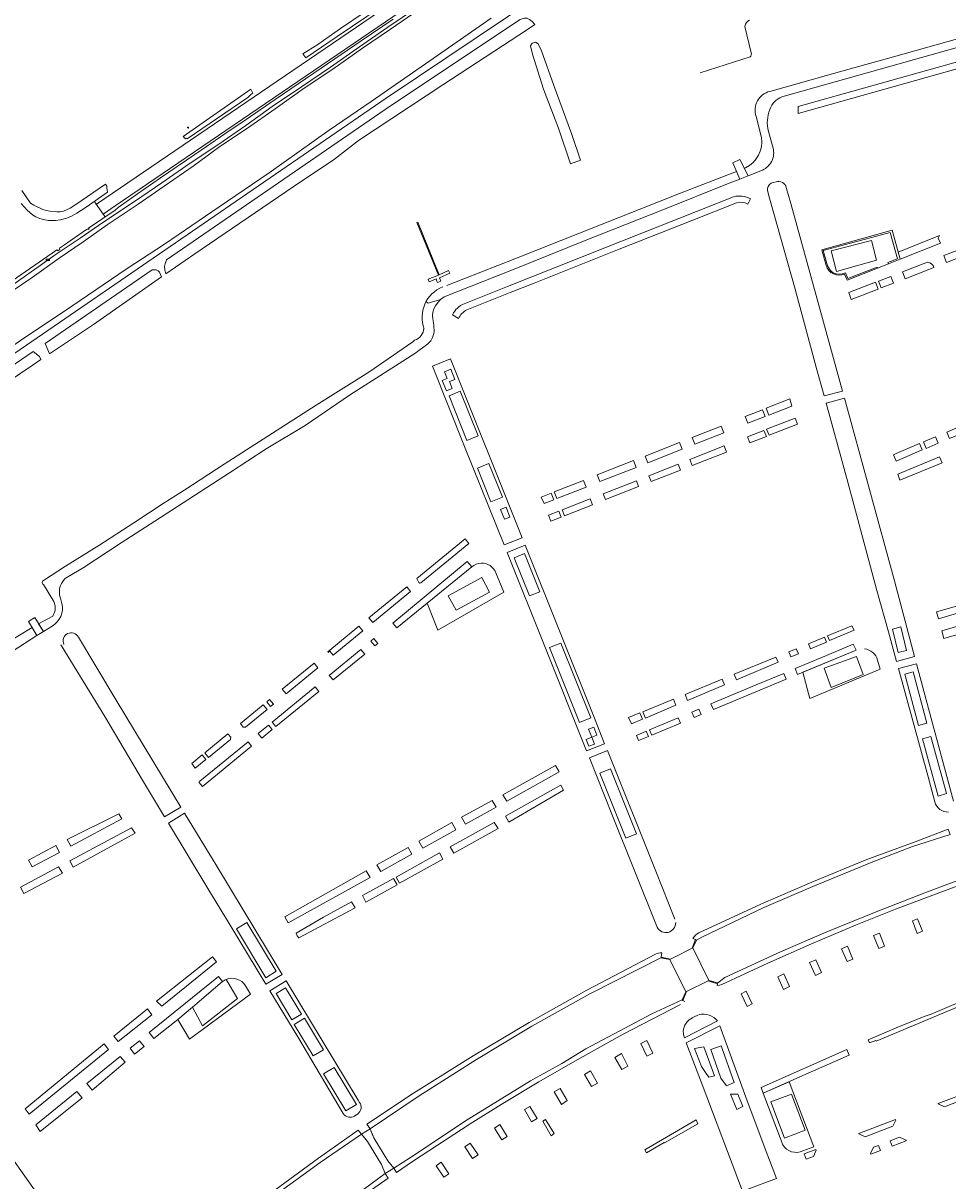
# Model space of a CAD drawing. Header units: metres. Extents: x 209813 to 223847, y 571801 to 587119.
# Tile 231 of 256: x 220490 to 220823, y 573656 to 574073. Entities that reach past the tile are written whole.
import ezdxf
from ezdxf.enums import TextEntityAlignment as Align

# ---------------------------------------------------------------- set-up
doc = ezdxf.new("R2010")
doc.units = ezdxf.units.M
for name, color, linetype, lineweight in [('B-RO-GK-BESCHOEIING-G', 8, 'GK-BESCHOEIING', 0), ('B-RO-GR-BEPLANTING_CULTUUR_BOSPLANTSOEN-GV', 8, 'Continuous', 0), ('B-RO-GR-BEPLANTING_CULTUUR_HEESTERS-GV', 8, 'Continuous', 0), ('B-RO-GR-GROENVOORZIENING-GV', 8, 'Continuous', 0), ('B-RO-GR-HAAG-GV', 8, 'Continuous', 0), ('B-RO-GW-TALUD_KRUIN-G', 8, 'Continuous', 0), ('B-RO-IE-MEUBILAIR_WEGMEUBILAIR-S', 8, 'Continuous', 0), ('B-RO-IE-TERREINAFSCHEIDING_KUNSTMATIG_HEKWERK_RASTER-G', 8, 'IE-TERREINAFSCHEIDING-KUNSTMATIG', 0), ('B-RO-KW-KUNSTWERK_DEK-GV', 8, 'Continuous', 0), ('B-RO-KW-KUNSTWERK_STUW-GV', 8, 'Continuous', 0), ('B-RO-OG-TERREIN_CULTUURSCHEIDING-GV', 8, 'Continuous', 0), ('B-RO-OG-TERREIN_ONBEGROEID-GV', 8, 'Continuous', 0), ('B-RO-OG-WATER_GREPPEL-GV', 8, 'Continuous', 0), ('B-RO-OG-WEG-GV', 8, 'Continuous', 0), ('B-RO-VH-VERHARDING_GRASBETONSTEEN-GV', 8, 'Continuous', 0), ('B-RO-VH-VERHARDING_OPEN-GV', 8, 'Continuous', 0), ('B-RO-VH-VERHARDING_TEGEL-GV', 8, 'Continuous', 0), ('B-RO-VW-MARKERING-G', 8, 'Continuous', 0), ('B-RO-VW-VERKEERSTEKEN_BORD-S', 8, 'Continuous', 0)]:
    doc.layers.add(name, color=color, linetype=linetype, lineweight=lineweight)
doc.styles.add('NLCS-ISO', font='txt')
doc.styles.add('NLCS-ISO-ANNOTATIVE-T18', font='txt', dxfattribs={"height": 1.8})
doc.linetypes.add('GK-BESCHOEIING', pattern='A,30,-5,[1,NLCS.shx,S=1,R=0,X=0,Y=0],-5', length=40)
doc.linetypes.add('IE-TERREINAFSCHEIDING-KUNSTMATIG', pattern='A,4,[82,NLCS.shx,S=0.75,R=90,X=0,Y=0],4,-2', length=10)

# ---------------------------------------------------------------- blocks, each defined once
blk = doc.blocks.new('SIE-WEG_VERKEERSBORD_STRAATNAAM-SO')
at = {"color": 0, "linetype": 'ByBlock', "lineweight": 18}
blk.add_lwpolyline([(-3.2, -1.2), (3.2, -1.2), (3.2, 1.2), (-3.2, 1.2)], close=True, dxfattribs=at)
at = {"color": 0, "linetype": 'ByBlock', "lineweight": 18, "style": 'NLCS-ISO'}
blk.add_text('straat', height=1.5, dxfattribs=at).set_placement((0, 0.2), align=Align.MIDDLE_CENTER)
blk = doc.blocks.new('SAL-VERWIJZING_SYMBOOL-SO')
at = {"color": 0, "linetype": 'ByBlock', "lineweight": -2}
blk.add_circle((0, 0), 0.9, dxfattribs=at)
at = {"color": 0, "linetype": 'ByBlock', "lineweight": -2, "style": 'NLCS-ISO-ANNOTATIVE-T18'}
blk.add_attdef('SYMBOOL', (2.5, -2.5), '', height=1.8, dxfattribs=at)

msp = doc.modelspace()

# ---------------------------------------------------------------- linework, layer by layer
at = {"layer": 'B-RO-GK-BESCHOEIING-G'}
for points in [[(220750.192, 574071.402, -0.3073906), (220751.881, 574073.643)], [(220752.093, 574060.39, 0.2533257), (220752.488, 574061.896)]]:
    msp.add_lwpolyline(points, format="xyb", dxfattribs=at)
at = {"layer": 'B-RO-GK-BESCHOEIING-G', "flags": 128}
for points in [[(220752.488, 574061.896), (220750.192, 574071.402)], [(220734.069, 574054.666), (220752.093, 574060.39)]]:
    msp.add_lwpolyline(points, dxfattribs=at)
at = {"layer": 'B-RO-GR-BEPLANTING_CULTUUR_BOSPLANTSOEN-GV', "flags": 128}
for points in [[(220642.705, 573940.105), (220644.842, 573940.96), (220643.853, 573943.431), (220645.803, 573944.212), (220644.315, 573947.931), (220642.008, 573947.007), (220642.972, 573944.598), (220641.191, 573943.886)], [(220650.122, 573922.233), (220654.175, 573923.855), (220647.713, 573939.998), (220643.66, 573938.376)], [(220658.714, 573900.114), (220662.875, 573901.779), (220658.017, 573913.922), (220653.856, 573912.257)], [(220663.611, 573893.84), (220665.601, 573894.636), (220664.174, 573898.202), (220662.185, 573897.406)], [(220672.572, 573866.242), (220676.37, 573867.762), (220670.859, 573881.524), (220667.061, 573880.004)], [(220805.381, 573845.838), (220808.401, 573846.578), (220806.318, 573855.065), (220803.304, 573854.307)], [(220690.657, 573820.683), (220694.67, 573822.29), (220683.864, 573849.276), (220679.851, 573847.669)], [(220812.706, 573819.61), (220815.646, 573820.403), (220810.695, 573838.892), (220807.718, 573838.093)], [(220695.051, 573815.387), (220696.915, 573816.126), (220695.773, 573819.007), (220693.909, 573818.268)], [(220695.051, 573815.387), (220693.034, 573814.588), (220694.014, 573812.115), (220696.03, 573812.915)], [(220819.748, 573794.16), (220822.693, 573795.12), (220817.104, 573815.626), (220814.074, 573814.801)], [(220707.272, 573778.952), (220711.17, 573780.512), (220701.796, 573803.925), (220697.899, 573802.365)], [(220577.757, 573728.718), (220581.435, 573731.126), (220570.913, 573748.671), (220567.099, 573746.365)], [(220587.098, 573713.601), (220590.511, 573715.66), (220584.797, 573725.135), (220581.437, 573723.003)], [(220594.76, 573700.571), (220598.464, 573702.805), (220591.636, 573714.126), (220587.933, 573711.892)], [(220736.262, 573694.276), (220737.232, 573692.9), (220739.278, 573693.423), (220735.409, 573703.828), (220731.995, 573703.203), (220734.498, 573696.777)], [(220606.466, 573680.783), (220610.29, 573683.089), (220602.25, 573696.42), (220598.426, 573694.114)]]:
    msp.add_lwpolyline(points, close=True, dxfattribs=at)
at = {"layer": 'B-RO-GR-BEPLANTING_CULTUUR_HEESTERS-GV', "flags": 128}
for points in [[(220812.165, 573744.687), (220814.096, 573745.455), (220812.361, 573749.988), (220810.478, 573749.277)], [(220798.409, 573739.255), (220800.439, 573740.109), (220798.58, 573744.788), (220796.471, 573743.927)], [(220789.074, 573735.447), (220787.124, 573740.115), (220784.999, 573739.142), (220787.047, 573734.574)], [(220777.785, 573730.67), (220775.656, 573735.184), (220773.464, 573734.225), (220775.586, 573729.504)], [(220762.06, 573729.11), (220764.119, 573724.541), (220766.266, 573725.526), (220764.222, 573730.119)], [(220748.882, 573722.96), (220751.031, 573718.387), (220752.736, 573719.304), (220750.586, 573723.84)], [(220714.914, 573700.522), (220717.001, 573701.56), (220714.828, 573706.09), (220712.672, 573705.003)], [(220705.796, 573701.428), (220703.403, 573700.055), (220705.862, 573695.721), (220708.069, 573696.919)], [(220697.119, 573690.764), (220694.637, 573695.158), (220692.455, 573693.932), (220695, 573689.586)], [(220683.682, 573688.879), (220681.556, 573687.599), (220684.12, 573683.128), (220686.237, 573684.533)], [(220822.088, 573682.251), (220832.496, 573686.265), (220831.843, 573688.008), (220819.793, 573683.486), (220819.777, 573683.26)], [(220673.345, 573676.855), (220675.331, 573678.014), (220672.714, 573682.401), (220670.772, 573681.227)], [(220664.624, 573671.521), (220662, 573675.86), (220660.001, 573674.574), (220662.64, 573670.326)], [(220804.52, 573677.482), (220804.36, 573677.646), (220791.207, 573672.669), (220791.207, 573672.454), (220793.474, 573671.404), (220803.489, 573675.21)], [(220654.09, 573664.906), (220651.293, 573669.098), (220649.405, 573667.806), (220652.09, 573663.625)], [(220795.407, 573665.375), (220795.564, 573665.219), (220798.942, 573666.503), (220798.211, 573668.346), (220796.487, 573667.693)], [(220805.88, 573671.249), (220802.442, 573669.947), (220803.151, 573668.093), (220808.201, 573669.999), (220808.213, 573670.212)], [(220772.259, 573663.395), (220774.88, 573664.392), (220775.868, 573666.657), (220775.723, 573666.825), (220771.542, 573665.264)], [(220643.603, 573658.104), (220640.875, 573662.297), (220638.994, 573661.021), (220641.811, 573656.931)]]:
    msp.add_lwpolyline(points, close=True, dxfattribs=at)
at = {"layer": 'B-RO-GR-GROENVOORZIENING-GV', "flags": 128}
for points in [[(220801.835, 573985.88), (220806.091, 573987.558), (220803.199, 573997.937), (220777.887, 573990.897), (220779.453, 573985.249)], [(220785.996, 573982.156), (220786.95, 573980.01), (220797.959, 573984.351), (220797.829, 573984.681), (220787.211, 573980.538), (220786.355, 573982.597), (220785.142, 573982.242), (220784.063, 573982.124), (220783.02, 573982.249), (220781.948, 573982.678), (220781.186, 573983.277), (220780.595, 573983.98), (220779.863, 573985.142), (220778.368, 573990.633), (220802.49, 573997.201), (220805.087, 573987.663), (220801.644, 573986.365), (220801.835, 573985.88)]]:
    msp.add_lwpolyline(points, dxfattribs=at)
at = {"layer": 'B-RO-GR-GROENVOORZIENING-GV'}
msp.add_lwpolyline([(220779.453, 573985.249, 0.4547234), (220785.996, 573982.156)], format="xyb", dxfattribs=at)
at = {"layer": 'B-RO-GR-HAAG-GV', "flags": 128}
for points in [[(220785.996, 573982.156), (220786.95, 573980.01), (220797.959, 573984.351), (220797.829, 573984.681), (220787.211, 573980.538), (220786.355, 573982.597), (220785.142, 573982.242), (220784.063, 573982.124), (220783.02, 573982.249), (220781.948, 573982.678), (220781.186, 573983.277), (220780.595, 573983.98), (220779.863, 573985.142), (220778.368, 573990.633), (220802.49, 573997.201), (220805.087, 573987.663), (220801.644, 573986.365), (220801.835, 573985.88), (220806.091, 573987.558), (220803.199, 573997.937), (220777.887, 573990.897)], [(220777.887, 573990.897), (220779.453, 573985.249)]]:
    msp.add_lwpolyline(points, dxfattribs=at)
at = {"layer": 'B-RO-GW-TALUD_KRUIN-G', "flags": 128}
msp.add_lwpolyline([(220631.983, 574078.048), (220621.577, 574071.166), (220611.434, 574064.07), (220600.994, 574056.718), (220590.486, 574049.568), (220580.011, 574042.502), (220570.539, 574035.704), (220560.783, 574028.968), (220550.414, 574022.118), (220540.268, 574015.032), (220530.835, 574008.588), (220518.982, 574000.708), (220510.918, 573995.098), (220502.281, 573989.359), (220492.374, 573982.397), (220482.441, 573975.298)], dxfattribs=at)
at = {"layer": 'B-RO-IE-TERREINAFSCHEIDING_KUNSTMATIG_HEKWERK_RASTER-G', "flags": 128}
msp.add_lwpolyline([(220520.026, 574014.55), (220509.318, 574007.246), (220507.205, 574005.911), (220504.91, 574004.869), (220503.676, 574004.573), (220502.408, 574004.594), (220499.917, 574004.842), (220498.674, 574005.093), (220497.478, 574005.448), (220494.141, 574007.016), (220493.003, 574007.679), (220490.85, 574010.8)], dxfattribs=at)
at = {"layer": 'B-RO-KW-KUNSTWERK_DEK-GV', "flags": 128}
for points in [[(220740.455, 573726.922), (220737.184, 573727.781), (220731.469, 573739.448), (220732.802, 573742.281), (220732.448, 573742.481), (220731.13, 573739.344), (220724.619, 573736.072), (220723.384, 573735.43), (220720.024, 573736.196), (220719.939, 573735.952), (220723.145, 573735.288), (220728.937, 573723.631), (220727.621, 573720.749), (220727.862, 573720.588), (220729.187, 573723.735), (220736.947, 573727.62), (220740.282, 573726.591)], [(220615.261, 573674.295), (220612.103, 573672.385), (220614.353, 573669.725), (220619.394, 573661.453), (220620.711, 573658.247), (220623.834, 573660.119), (220621.628, 573662.811), (220616.607, 573671.05)]]:
    msp.add_lwpolyline(points, close=True, dxfattribs=at)
at = {"layer": 'B-RO-KW-KUNSTWERK_STUW-GV', "flags": 128}
msp.add_lwpolyline([(220639.314, 573979.586), (220639.482, 573979.163), (220640.743, 573979.605), (220640.225, 573980.858), (220643.951, 573982.473), (220643.524, 573983.426), (220640.101, 573981.943), (220632.378, 574000.9), (220632.1, 574000.786), (220639.826, 573981.824), (220636.11, 573980.375), (220636.529, 573979.44), (220638.978, 573980.432)], close=True, dxfattribs=at)
at = {"layer": 'B-RO-OG-TERREIN_CULTUURSCHEIDING-GV'}
for points in [[(220760.362, 574015.196, 0.2799471), (220758.35, 574013.014)], [(220765.061, 574013.377, 0.4264495), (220761.375, 574015.441)], [(220818.249, 573984.589, 0.2904078), (220815.937, 573986.45)], [(220655.193, 573878.084, 0.1849634), (220651.819, 573876.69)], [(220660.53, 573874.569, 0.3160888), (220655.193, 573878.084)], [(220510.259, 573851.382, 0.9949204), (220505.021, 573848.764)], [(220797.96, 573843.145, 0.3018888), (220793.236, 573847.199)], [(220553.923, 573799.477, 0.0143078), (220553.612, 573799.204)], [(220818.564, 573792.041, 0.3635103), (220823.432, 573788.399)], [(220718.568, 573746.885, 0.7921154), (220725.256, 573748.577)], [(220570.369, 573725.804, 0.3741824), (220563.389, 573728.088)], [(220730.709, 573713.973, 0.1274206), (220728.579, 573711.702)], [(220731.658, 573714.487, -0.0062122), (220730.709, 573713.973)], [(220740.355, 573713.175, 0.2846619), (220733.658, 573715.435)], [(220728.579, 573711.702, 0.1531136), (220728.049, 573708.615)], [(220728.049, 573708.615, 0.0425599), (220728.409, 573707.066)], [(220605.59, 573679.878, 0.4257706), (220609.64, 573678.914)], [(220610.794, 573679.698, 0.4180728), (220611.432, 573683.817)], [(220763.771, 573668.578, 0.3834159), (220771.074, 573666.354)]]:
    msp.add_lwpolyline(points, format="xyb", dxfattribs=at)
at = {"layer": 'B-RO-OG-TERREIN_CULTUURSCHEIDING-GV', "flags": 128}
for points in [[(220761.375, 574015.441), (220760.362, 574015.196)], [(220758.35, 574013.014), (220758.299, 574012.628), (220758.302, 574012.24), (220759.053, 574009.459), (220768.266, 573976.679), (220776.006, 573948.13), (220778.718, 573938.265), (220785.279, 573939.995), (220766.752, 574007.635), (220765.061, 574013.377)], [(220815.937, 573986.45), (220806.961, 573982.979)], [(220806.961, 573982.979), (220807.916, 573980.507), (220818.249, 573984.589)], [(220651.819, 573876.69), (220635.794, 573863.622), (220639.577, 573853.92), (220663.392, 573867.552), (220660.53, 573874.569)], [(220503.952, 573848.597), (220504.128, 573848.253), (220519.724, 573822.879), (220533.71, 573799.281), (220541.277, 573786.721), (220547.157, 573790.161), (220533.958, 573812.04), (220523.803, 573828.688), (220510.259, 573851.382)], [(220506.077, 573852.531), (220505.235, 573852.003)], [(220790.179, 573846.716), (220770.988, 573838.743), (220773.555, 573829.29), (220798.854, 573839.878)], [(220798.854, 573839.878), (220797.96, 573843.145)], [(220825.313, 573792.361), (220816.227, 573825.676), (220811.939, 573841.762), (220805.444, 573840.118), (220816.102, 573801.15), (220818.564, 573792.041)], [(220572.594, 573812.082), (220571.293, 573813.678), (220553.923, 573799.477)], [(220553.612, 573799.204), (220554.888, 573797.643), (220572.594, 573812.082)], [(220724.932, 573749.821), (220718.067, 573767.058), (220700.678, 573810.522), (220694.196, 573807.931), (220702.487, 573787.034), (220718.568, 573746.885)], [(220551.314, 573718.115), (220562.1, 573727.325), (220560.708, 573729.226), (220535.764, 573708.951), (220537.416, 573706.859), (220545.987, 573713.742)], [(220563.389, 573728.088), (220567.454, 573721.228), (220554.962, 573711.439), (220551.314, 573718.115), (220545.987, 573713.742), (220550.275, 573706.65), (220572.165, 573722.837), (220570.369, 573725.804)], [(220611.432, 573683.817), (220610.9, 573684.626), (220584.984, 573727.669), (220579.11, 573724.067)], [(220579.11, 573724.067), (220589.171, 573707.423), (220605.59, 573679.878)], [(220733.508, 573715.398), (220731.658, 573714.487)], [(220728.409, 573707.066), (220740.355, 573713.175)], [(220774.956, 573667.822), (220766.063, 573691.277), (220756.801, 573687.137), (220763.771, 573668.578)], [(220609.64, 573678.914), (220610.794, 573679.698)], [(220528.576, 573595.692), (220530.523, 573598.206), (220528.136, 573599.923), (220521.37, 573609.375), (220523.598, 573611), (220484.634, 573666.302), (220483.305, 573668.235)], [(220771.074, 573666.354), (220774.956, 573667.822)]]:
    msp.add_lwpolyline(points, dxfattribs=at)
for points in [[(220797.959, 573984.351), (220801.835, 573985.88), (220801.644, 573986.365), (220805.087, 573987.663), (220802.49, 573997.201), (220778.368, 573990.633), (220779.863, 573985.142), (220780.595, 573983.98), (220781.186, 573983.277), (220781.948, 573982.678), (220783.02, 573982.249), (220784.063, 573982.124), (220785.142, 573982.242), (220786.355, 573982.597), (220787.211, 573980.538), (220797.829, 573984.681)], [(220820.2, 573996.059), (220805.311, 573990.043), (220806.091, 573987.558), (220820.548, 573993.259), (220819.801, 573995.095)], [(220838.533, 573995.286), (220821.793, 573988.852), (220822.746, 573986.387), (220839.498, 573992.901)], [(220803.629, 573978.851), (220802.684, 573981.316), (220798.321, 573979.643), (220799.27, 573977.169)], [(220798.122, 573976.726), (220797.172, 573979.202), (220787.593, 573975.53), (220788.482, 573973.007)], [(220670.019, 573887.194), (220644.206, 573951.674), (220637.682, 573948.995), (220649.488, 573919.43), (220663.484, 573884.637)], [(220642.972, 573944.598), (220642.008, 573947.007), (220644.315, 573947.931), (220645.803, 573944.212), (220643.853, 573943.431), (220644.842, 573940.96), (220642.705, 573940.105), (220641.191, 573943.886)], [(220647.713, 573939.998), (220654.175, 573923.855), (220650.122, 573922.233), (220643.66, 573938.376)], [(220767.123, 573934.585), (220766.336, 573937.215), (220757.806, 573933.846), (220758.786, 573931.357)], [(220811.232, 573844.415), (220803.978, 573871.63), (220785.971, 573937.468), (220779.415, 573935.728), (220787.238, 573907.272), (220797.674, 573868.154), (220801.834, 573853.315), (220804.752, 573842.647)], [(220756.484, 573933.324), (220750.286, 573930.876), (220751.246, 573928.438), (220757.461, 573930.844)], [(220769.096, 573928.125), (220768.255, 573930.247), (220758.002, 573926.259), (220758.854, 573924.095)], [(220731.186, 573923.334), (220732.147, 573920.893), (220742.54, 573925.002), (220741.581, 573927.439)], [(220757.049, 573925.887), (220751.139, 573923.588), (220752, 573921.399), (220757.901, 573923.721)], [(220832.689, 573926.64), (220831.681, 573929.033), (220822.817, 573925.234), (220823.848, 573922.901)], [(220819.759, 573921.262), (220818.835, 573923.554), (220814.447, 573921.705), (220815.418, 573919.398)], [(220715.209, 573914.199), (220727.613, 573919.101), (220726.651, 573921.543), (220714.246, 573916.644)], [(220731.237, 573913.23), (220743.581, 573918.087), (220742.718, 573920.281), (220730.388, 573915.386)], [(220804.681, 573914.788), (220814.05, 573918.811), (220813.074, 573921.127), (220804.62, 573917.566), (220803.702, 573917.066)], [(220658.017, 573913.922), (220662.875, 573901.779), (220658.714, 573900.114), (220653.856, 573912.257)], [(220710.013, 573914.973), (220697.018, 573909.841), (220697.968, 573907.429), (220710.973, 573912.535)], [(220716.465, 573907.418), (220727.016, 573911.569), (220726.173, 573913.713), (220715.634, 573909.53)], [(220805.955, 573907.89), (220821.202, 573914.187), (220820.242, 573916.382), (220805.206, 573910.115)], [(220682.488, 573901.35), (220692.993, 573905.475), (220692.047, 573907.878), (220681.55, 573903.733)], [(220711.928, 573905.633), (220711.102, 573907.731), (220699.207, 573903.053), (220700.034, 573900.953)], [(220677.906, 573899.547), (220681.341, 573900.9), (220680.404, 573903.28), (220676.798, 573901.856)], [(220695.31, 573899.094), (220694.483, 573901.196), (220684.406, 573897.232), (220685.233, 573895.13)], [(220664.174, 573898.202), (220665.601, 573894.636), (220663.611, 573893.84), (220662.185, 573897.406)], [(220683.227, 573896.769), (220679.419, 573895.305), (220680.295, 573893.187), (220684.054, 573894.666)], [(220633.519, 573870.91), (220650.816, 573885.13), (220649.453, 573886.789), (220632.098, 573872.515), (220632.742, 573871.099), (220633.14, 573870.874)], [(220664.584, 573881.901), (220678.201, 573848.05), (220693.204, 573810.432), (220699.673, 573813.031), (220696.048, 573822.173), (220671.102, 573884.488)], [(220670.859, 573881.524), (220676.37, 573867.762), (220672.572, 573866.242), (220667.061, 573880.004)], [(220651.819, 573876.69), (220650.219, 573878.627), (220623.398, 573856.482), (220624.852, 573854.699)], [(220655.433, 573872.847), (220658.276, 573867.602), (220646.245, 573861.081), (220643.402, 573866.326)], [(220629.812, 573867.862), (220628.451, 573869.517), (220614.832, 573858.324), (220616.194, 573856.667)], [(220819.918, 573857.989), (220828.735, 573860.675), (220828.077, 573863.061), (220819.196, 573860.539)], [(220612.602, 573853.714), (220611.24, 573855.372), (220600.021, 573846.152), (220600.19, 573845.892), (220600.746, 573846.349), (220601.914, 573844.928)], [(220789.466, 573853.942), (220788.713, 573855.485), (220779.89, 573851.856), (220780.593, 573850.145)], [(220806.318, 573855.065), (220808.401, 573846.578), (220805.381, 573845.838), (220803.304, 573854.307)], [(220827.207, 573855.418), (220821.098, 573853.623), (220821.757, 573850.863), (220827.989, 573852.755)], [(220616.621, 573850.887), (220615.529, 573849.985), (220616.944, 573848.25), (220618.042, 573849.145)], [(220778.792, 573851.405), (220773.062, 573849.048), (220773.808, 573847.234), (220779.521, 573849.632)], [(220601.887, 573835.97), (220613.307, 573845.284), (220611.91, 573846.997), (220600.546, 573837.614)], [(220683.864, 573849.276), (220694.67, 573822.29), (220690.657, 573820.683), (220679.851, 573847.669)], [(220768.682, 573847.246), (220765.973, 573846.132), (220766.729, 573844.293), (220769.442, 573845.398)], [(220769.136, 573837.973), (220790.179, 573846.716), (220789.161, 573848.897), (220779.496, 573844.852), (220768.264, 573840.071)], [(220762.112, 573842.34), (220761.337, 573844.226), (220746.365, 573838.068), (220747.189, 573836.065)], [(220584.971, 573830.999), (220596.418, 573840.41), (220595.054, 573842.07), (220583.605, 573832.661)], [(220810.695, 573838.892), (220815.646, 573820.403), (220812.706, 573819.61), (220807.718, 573838.093)], [(220742.784, 573834.18), (220741.934, 573836.246), (220728.659, 573830.786), (220729.55, 573828.619)], [(220738.81, 573825.374), (220765.016, 573836.262), (220764.186, 573838.261), (220754.23, 573834.183), (220737.968, 573827.4)], [(220596.832, 573831.848), (220595.506, 573833.473), (220579.97, 573820.772), (220581.28, 573819.165)], [(220578.141, 573825.385), (220576.775, 573827.047), (220568.554, 573820.29), (220569.592, 573819.027), (220570.386, 573819.01)], [(220579.408, 573826.426), (220580.42, 573827.258), (220579.054, 573828.92), (220578.042, 573828.088)], [(220725.34, 573826.859), (220724.439, 573829.051), (220713.418, 573824.518), (220714.359, 573822.267)], [(220708.284, 573822.407), (220709.294, 573820.15), (220713.306, 573821.828), (220712.362, 573824.084)], [(220726.167, 573822.357), (220715.834, 573818.024), (220716.612, 573816.151), (220726.959, 573820.45)], [(220731.125, 573824.402), (220731.912, 573822.508), (220734.377, 573823.532), (220733.57, 573825.473)], [(220574.937, 573816.657), (220576.242, 573815.057), (220580.012, 573818.131), (220578.703, 573819.736)], [(220715.43, 573815.66), (220714.664, 573817.502), (220711.105, 573815.983), (220711.857, 573814.175)], [(220564.084, 573816.617), (220555.724, 573809.746), (220557.092, 573808.081), (220564.973, 573814.56), (220565.107, 573815.371)], [(220817.104, 573815.626), (220822.693, 573795.12), (220819.748, 573794.16), (220814.074, 573814.801)], [(220551.015, 573805.876), (220552.319, 573804.157), (220556.157, 573807.312), (220554.789, 573808.977)], [(220663.049, 573794.601), (220664.418, 573792.278), (220673.981, 573797.616), (220683.361, 573802.925), (220682.033, 573805.134)], [(220701.796, 573803.925), (220711.17, 573780.512), (220707.272, 573778.952), (220697.899, 573802.365)], [(220665.198, 573784.71), (220684.918, 573796.23), (220683.925, 573798.062), (220681.291, 573796.637), (220664.007, 573786.959)], [(220649.613, 573784.013), (220660.615, 573790.155), (220659.188, 573792.571), (220648.125, 573786.507)], [(220507.546, 573776.097), (220525.869, 573785.915), (220524.781, 573787.796), (220506.218, 573778.572)], [(220577.719, 573726.368), (220583.609, 573729.946), (220560.092, 573768.905), (220548.476, 573787.994), (220542.639, 573784.461), (220556.841, 573760.89), (220564.514, 573748.279)], [(220634.269, 573775.447), (220646.079, 573782.04), (220644.63, 573784.583), (220632.846, 573777.955)], [(220644.079, 573775.847), (220645.346, 573773.638), (220661.299, 573782.53), (220659.906, 573784.662)], [(220508.291, 573768.539), (220530.672, 573780.76), (220529.347, 573782.715), (220507.152, 573770.888)], [(220492.238, 573771.118), (220493.615, 573768.642), (220503.402, 573773.876), (220502.139, 573776.361)], [(220617.691, 573769.391), (220619.062, 573766.955), (220630.216, 573773.184), (220628.923, 573775.608)], [(220641.481, 573771.411), (220640.198, 573773.688), (220624.579, 573765), (220625.798, 573762.734)], [(220503.068, 573768.657), (220489.369, 573761.357), (220490.602, 573759.04), (220504.52, 573766.421)], [(220613.841, 573767.272), (220584.565, 573750.68), (220585.799, 573748.522), (220585.984, 573748.596), (220615.209, 573764.808)], [(220612.558, 573758.314), (220613.712, 573755.991), (220624.948, 573762.233), (220623.671, 573764.495)], [(220608.516, 573756.066), (220598.514, 573750.502), (220588.568, 573744.788), (220589.015, 573743.832), (220589.57, 573743.05), (220609.917, 573753.884)], [(220570.913, 573748.671), (220581.435, 573731.126), (220577.757, 573728.718), (220567.099, 573746.365)], [(220538.373, 573720.342), (220540.216, 573718.45), (220559.947, 573734.399), (220558.516, 573736.304)], [(220584.797, 573725.135), (220590.511, 573715.66), (220587.098, 573713.601), (220581.437, 573723.003)], [(220536.631, 573715.39), (220535.14, 573717.539), (220522.928, 573707.673), (220524.582, 573705.769)], [(220591.636, 573714.126), (220598.464, 573702.805), (220594.76, 573700.571), (220587.933, 573711.892)], [(220729.051, 573705.338), (220734.748, 573690.28), (220749.253, 573651.821), (220761.527, 573656.418), (220757.485, 573667.134), (220750.494, 573685.762), (220741.157, 573711.396)], [(220519.495, 573704.896), (220491.004, 573681.459), (220492.519, 573679.631), (220521.104, 573702.848)], [(220532.208, 573706.038), (220528.821, 573703.305), (220530.463, 573701.15), (220533.873, 573703.959)], [(220741.566, 573692.55), (220737.918, 573702.864), (220741.61, 573704.169), (220746.276, 573690.978), (220743.545, 573689.84)], [(220525.277, 573700.356), (220513.23, 573690.612), (220515.153, 573688.281), (220527.04, 573698.335)], [(220602.25, 573696.42), (220610.29, 573683.089), (220606.466, 573680.783), (220598.426, 573694.114)], [(220494.85, 573675.746), (220496.462, 573673.329), (220511.573, 573685.417), (220509.658, 573687.722)], [(220744.967, 573686.77), (220747.641, 573686.827), (220749.462, 573682.392), (220747.3, 573681.254)], [(220767.007, 573686.835), (220771.908, 573673.79), (220764.456, 573670.991), (220759.537, 573684.029)]]:
    msp.add_lwpolyline(points, close=True, dxfattribs=at)
at = {"layer": 'B-RO-OG-TERREIN_ONBEGROEID-GV', "flags": 128}
for points in [[(220795.757, 573994.268), (220781.234, 573990.519), (220783.143, 573983.124), (220797.599, 573987.134)], [(220781.187, 573833.309), (220792.698, 573837.901), (220790.393, 573844.397), (220778.689, 573840.277)]]:
    msp.add_lwpolyline(points, close=True, dxfattribs=at)
msp.add_lwpolyline([(220562.1, 573727.325), (220551.314, 573718.115), (220554.962, 573711.439), (220567.454, 573721.228), (220563.389, 573728.088)], dxfattribs=at)
at = {"layer": 'B-RO-OG-TERREIN_ONBEGROEID-GV'}
msp.add_lwpolyline([(220563.389, 573728.088, 0.0668561), (220562.1, 573727.325)], format="xyb", dxfattribs=at)
at = {"layer": 'B-RO-OG-WATER_GREPPEL-GV', "flags": 128}
msp.add_lwpolyline([(220691.028, 574023.261), (220687.821, 574032.483), (220681.349, 574050.121), (220676.97, 574062.577), (220675.756, 574065.15), (220674.816, 574065.733), (220673.629, 574065.36), (220672.996, 574064.337), (220673.659, 574061.427), (220677.654, 574048.718), (220683.009, 574034.692), (220687.34, 574021.937)], close=True, dxfattribs=at)
at = {"layer": 'B-RO-OG-WEG-GV', "flags": 128}
for points in [[(220641.245, 574093.711), (220642.15, 574098.137), (220640.662, 574094.777), (220623.471, 574083.09), (220621.301, 574081.942), (220613.128, 574076.353), (220604.587, 574070.609), (220596.398, 574064.854), (220590.984, 574061.483), (220592.096, 574060.093), (220603.4, 574067.752), (220625.161, 574082.538), (220637.559, 574090.98)], [(220641.451, 574050.278), (220671.889, 574070.219), (220674.566, 574072.116), (220673.55, 574073.16), (220672.59, 574073.86), (220671.79, 574074.36), (220670.66, 574074.4), (220669.25, 574073.908), (220622.545, 574042.734), (220541.889, 573987.253), (220541.44, 573985.92), (220541.25, 573984.9), (220541.33, 573983.6), (220541.67, 573982.44), (220541.762, 573982.286), (220552.093, 573989.496), (220587.549, 574013.599), (220602.447, 574023.611), (220611.112, 574030.26)], [(220548.728, 574030.85), (220549.205, 574031.179), (220549.428, 574030.885), (220571.208, 574045.781), (220572.279, 574046.83), (220573.025, 574047.352), (220572.331, 574048.816), (220547.937, 574031.765)], [(220536.81, 573983.76), (220498.207, 573957.211), (220499.774, 573953.399), (220515.64, 573964.057), (220540.176, 573981.179), (220539.406, 573982.819), (220538.93, 573983.342), (220538.25, 573983.72)], [(220441.887, 573916.342), (220443.189, 573917.142), (220443.306, 573917.381), (220445.81, 573919.048), (220445.928, 573919.28), (220447.782, 573920.754), (220450.972, 573922.929), (220452.939, 573924.235), (220453.056, 573924.473), (220455.568, 573926.147), (220455.675, 573926.396), (220458.183, 573928.048), (220458.375, 573928.186), (220458.589, 573928.064), (220459.802, 573926.385), (220493.622, 573949.266), (220496.743, 573951.363), (220496.265, 573952.444), (220493.924, 573954.265), (220440.828, 573917.886)], [(220740.182, 573725.939), (220741.012, 573726.029), (220741.815, 573726.256), (220758.432, 573733.974), (220774.12, 573740.969), (220789.975, 573747.624), (220804.357, 573753.388), (220818.816, 573758.852), (220830.115, 573763.015), (220829.363, 573764.617), (220825.207, 573763.141), (220814.932, 573759.333), (220797.394, 573752.42), (220779.686, 573745.217), (220763.03, 573738.091), (220742.924, 573728.771), (220740.455, 573726.922), (220740.282, 573726.591)]]:
    msp.add_lwpolyline(points, close=True, dxfattribs=at)
for points in [[(220300.819, 573828.609), (220303.541, 573830.452), (220304.704, 573828.685), (220373.904, 573875.958), (220485.392, 573952.35), (220620.983, 574045.592), (220686.569, 574089.563)], [(220483.533, 573974.069), (220493.585, 573980.995), (220503.346, 573987.92), (220511.964, 573993.746), (220520.611, 573999.948), (220531.776, 574007.374), (220541.078, 574013.82), (220551.5, 574021.078), (220561.205, 574028.091), (220571.049, 574034.719), (220581.031, 574041.722), (220591.562, 574049.188), (220601.783, 574055.953), (220612.531, 574063.534), (220622.562, 574070.433), (220632.863, 574077.449)], [(220570.539, 574035.704), (220580.011, 574042.502), (220590.486, 574049.568), (220600.994, 574056.718), (220611.434, 574064.07), (220621.577, 574071.166), (220631.983, 574078.048)], [(220658.802, 574074.317), (220635.211, 574057.887), (220615.599, 574044.299), (220600.557, 574033.972), (220578.892, 574018.587), (220560.899, 574006.396), (220541.251, 573993.003), (220527.772, 573984.23), (220507.887, 573970.646), (220489.404, 573958.268), (220470.621, 573945.408), (220457.868, 573936.954), (220434.622, 573920.188), (220416.906, 573908.286), (220391.109, 573890.254), (220373.438, 573878.72), (220348.672, 573861.88), (220333.111, 573850.782), (220303.094, 573830.896), (220300.512, 573829.317)], [(220623.547, 574073.972), (220612.039, 574066.165), (220597.598, 574056.283), (220581.06, 574045.036), (220568.68, 574036.567), (220564.564, 574033.728), (220556.303, 574028.093), (220552.183, 574025.259), (220539.745, 574016.795), (220531.528, 574011.096), (220524.498, 574006.177), (220523.446, 574005.199), (220513.856, 573998.651), (220514.059, 573998.37), (220513.738, 573998.172), (220513.588, 573998.442), (220513.108, 573998.173), (220504.888, 573992.476), (220503.404, 573991.514), (220503.587, 573991.082), (220502.832, 573990.579), (220502.498, 573990.876), (220500.757, 573989.661), (220486.338, 573979.743)], [(220764.283, 574046.256), (220853.463, 574071.314), (220852.385, 574074.331), (220826.709, 574066.929), (220803.678, 574060.414), (220785.103, 574055.273), (220759.134, 574047.989)], [(220754.172, 574038.98), (220756.198, 574031.349)], [(220570.539, 574035.704), (220560.783, 574028.968), (220550.414, 574022.118), (220540.268, 574015.032), (220530.835, 574008.588), (220518.982, 574000.708), (220510.918, 573995.098), (220502.281, 573989.359), (220492.374, 573982.397), (220482.441, 573975.298)], [(220760.316, 574027.522), (220758.655, 574033.537), (220758.434, 574034.641)], [(220640.528, 573972.973), (220641.96, 573973.996), (220665.899, 573983.512), (220693.267, 573994.45), (220720.644, 574005.328), (220744.563, 574014.905), (220748.335, 574016.375), (220747.128, 574019.176), (220726.643, 574011.154), (220683.626, 573994.156), (220667.297, 573987.638), (220642.828, 573978.105)], [(220750.426, 574020.468), (220749.933, 574020.275), (220751.291, 574017.517), (220756.544, 574019.634)], [(220489.627, 574007.622), (220491.76, 574005.193), (220493.719, 574003.522), (220494.914, 574002.802), (220495.932, 574002.358), (220497.55, 574001.82), (220499.437, 574001.501), (220501.959, 574001.481), (220503.767, 574001.723), (220506.093, 574002.344), (220507.708, 574003.027), (220509.676, 574004.096), (220513.059, 574006.324), (220520.753, 574011.631), (220520.495, 574013.193), (220520.5, 574013.779), (220520.026, 574014.55), (220509.318, 574007.246), (220507.205, 574005.911), (220504.91, 574004.869), (220503.676, 574004.573), (220502.408, 574004.594), (220499.917, 574004.842), (220498.674, 574005.093), (220497.478, 574005.448), (220494.141, 574007.016), (220493.003, 574007.679), (220489.821, 574012.271)], [(220506.379, 573873.157), (220511.911, 573876.315), (220525.578, 573885.334), (220537.724, 573893.153), (220564.583, 573910.567), (220577.837, 573919.218), (220591.887, 573927.6), (220607.841, 573938.619), (220631.324, 573953.559), (220636.023, 573957.063), (220637.071, 573958.174), (220637.698, 573959.323), (220638.156, 573960.785), (220638.31, 573961.517), (220638.244, 573963.71), (220638.019, 573964.63), (220637.797, 573966.048), (220637.73, 573967.141), (220637.868, 573968.495), (220638.229, 573969.639), (220638.755, 573970.716), (220639.751, 573972.103), (220640.528, 573972.973)], [(220635.383, 573972.183), (220636.156, 573971.689), (220640.528, 573972.973)], [(220631.25, 573958.316), (220630.603, 573957.798), (220614.815, 573946.86), (220595.788, 573934.913), (220562.724, 573913.733), (220548.561, 573904.442), (220540.71, 573899.554), (220530.206, 573892.535), (220517.59, 573884.404), (220505.581, 573876.912), (220497.683, 573871.863)], [(220497.612, 573870.313), (220501.372, 573864.219), (220501.818, 573862.702), (220501.885, 573861.995), (220501.892, 573861.285)], [(220504.258, 573863.558), (220503.764, 573865.482)], [(220500.97, 573858.978), (220495.904, 573856.235), (220497.678, 573853.396), (220500.777, 573855.369)], [(220402.638, 573796.271), (220406.43, 573798.554), (220459.443, 573830.047), (220486.785, 573846.453), (220495.284, 573851.952), (220493.584, 573854.842), (220479.814, 573846.572), (220461.706, 573835.757), (220437.588, 573822.079), (220423.761, 573813.853), (220400.67, 573799.042)], [(220731.433, 573742.921), (220732.448, 573742.481), (220732.802, 573742.281), (220734.721, 573743.386), (220757.037, 573753.973), (220774.578, 573761.601), (220796.219, 573770.444), (220810.508, 573776.005), (220824.049, 573780.283), (220823.294, 573782.237), (220811.465, 573777.735), (220794.097, 573771.269), (220774.291, 573763.137), (220755.953, 573755.197), (220733.636, 573744.925)], [(220718.005, 573737.187), (220693.31, 573724.295), (220672.545, 573712.66), (220652.376, 573700.655), (220630.886, 573687.108), (220614.113, 573675.975), (220615.261, 573674.295), (220632.898, 573686.216), (220653.492, 573699.24), (220673.505, 573711.241), (220694.611, 573723.063), (220719.939, 573735.952), (220720.024, 573736.196)], [(220720.024, 573736.196), (220720.311, 573737.753)], [(220728.607, 573720.174), (220727.862, 573720.588), (220727.621, 573720.749), (220716.646, 573715.717), (220704.882, 573709.491), (220692.92, 573703.098), (220684.308, 573697.854), (220672.944, 573691.549), (220650.146, 573677.515), (220629.735, 573663.982), (220623.834, 573660.119), (220624.753, 573658.61), (220630.551, 573662.549), (220651.212, 573676.065), (220662.451, 573683.088), (220675.942, 573691.244), (220689.736, 573699.19), (220706.357, 573708.43), (220727.032, 573719.06)], [(220534.741, 573608.291), (220536.069, 573608.491), (220536.072, 573607.856), (220540.879, 573614.54), (220551.834, 573626.33), (220564.384, 573637.505), (220580.178, 573649.822), (220597.235, 573662.153), (220612.103, 573672.385)], [(220612.103, 573672.385), (220611.005, 573673.843), (220596.611, 573663.758), (220579.164, 573650.903), (220563.543, 573638.931), (220550.515, 573627.473), (220539.057, 573615.502), (220535.967, 573611.637)], [(220552.244, 573598.909), (220560.901, 573608.981), (220573.306, 573620.496), (220588.461, 573632.403), (220607.756, 573646.67), (220621.753, 573656.484), (220620.711, 573658.247), (220607.867, 573648.682), (220587.484, 573633.682), (220573.375, 573622.658), (220559.627, 573609.961), (220551.595, 573600.909), (220549.019, 573598.092), (220549.932, 573598.287), (220549.947, 573597.964), (220546.562, 573597.274), (220546.269, 573596.877)]]:
    msp.add_lwpolyline(points, dxfattribs=at)
at = {"layer": 'B-RO-OG-WEG-GV'}
for points in [[(220759.134, 574047.989, 0.4306787), (220754.172, 574038.98)], [(220759.537, 574042.348, -0.2230084), (220764.283, 574046.256)], [(220758.434, 574034.641, -0.1589406), (220759.537, 574042.348)], [(220756.198, 574031.349, -0.3178264), (220750.426, 574020.468)], [(220759.834, 574022.791, 0.187291), (220760.316, 574027.522)], [(220756.544, 574019.634, 0.1586845), (220759.834, 574022.791)], [(220641.401, 573977.624, 0.4054764), (220634.743, 573962.39)], [(220634.63, 573962.7, -0.295709), (220631.25, 573958.316)], [(220497.683, 573871.863, 0.5464282), (220497.612, 573870.313)], [(220503.764, 573865.482, -0.3524176), (220506.379, 573873.157)], [(220500.777, 573855.369, 0.3327921), (220504.258, 573863.558)], [(220501.892, 573861.285, -0.0965691), (220500.97, 573858.978)], [(220733.636, 573744.925, 0.097215), (220731.433, 573742.921)], [(220720.311, 573737.753, 0.1050041), (220718.005, 573737.187)]]:
    msp.add_lwpolyline(points, format="xyb", dxfattribs=at)
at = {"layer": 'B-RO-VH-VERHARDING_GRASBETONSTEEN-GV', "flags": 128}
for points in [[(220748.335, 574016.375), (220751.291, 574017.517), (220748.4, 574023.386), (220745.788, 574022.285)], [(220495.284, 573851.952), (220497.678, 573853.396), (220494.487, 573858.503), (220492.261, 573857.092)]]:
    msp.add_lwpolyline(points, close=True, dxfattribs=at)
at = {"layer": 'B-RO-VH-VERHARDING_OPEN-GV', "flags": 128}
msp.add_lwpolyline([(220616.286, 573671.823), (220615.261, 573674.295), (220612.103, 573672.385), (220614.353, 573669.725), (220619.394, 573661.453), (220620.711, 573658.247), (220623.834, 573660.119), (220621.628, 573662.811), (220616.607, 573671.05)], close=True, dxfattribs=at)
at = {"layer": 'B-RO-VH-VERHARDING_TEGEL-GV', "flags": 128}
for points in [[(220875.399, 574072.259), (220769.34, 574042.487), (220769.393, 574040.038), (220876.078, 574069.994)], [(220746.078, 574010.02), (220699.784, 573991.629), (220664.713, 573977.658)], [(220751.255, 574007.38), (220752.248, 574009.301)], [(220650.114, 573969.263), (220665.665, 573975.486), (220674.268, 573978.891), (220704.883, 573991.096), (220731.467, 574001.614), (220747.118, 574007.851)], [(220664.713, 573977.658), (220649.157, 573971.495)], [(220644.931, 573967.513), (220647.126, 573966.123)]]:
    msp.add_lwpolyline(points, dxfattribs=at)
at = {"layer": 'B-RO-VH-VERHARDING_TEGEL-GV'}
for points in [[(220752.248, 574009.301, 0.182596), (220746.078, 574010.02)], [(220747.118, 574007.851, -0.1849684), (220751.255, 574007.38)], [(220649.157, 573971.495, 0.1873937), (220644.931, 573967.513)], [(220647.126, 573966.123, -0.1908987), (220650.114, 573969.263)]]:
    msp.add_lwpolyline(points, format="xyb", dxfattribs=at)
at = {"layer": 'B-RO-VH-VERHARDING_TEGEL-GV', "flags": 128}
for points in [[(220799.291, 573708.35), (220794.531, 573706.397), (220795.036, 573705.228), (220797.282, 573706.139), (220797.475, 573705.896), (220828.089, 573718.705), (220827.726, 573720.022), (220817.209, 573715.609), (220814.747, 573714.759), (220804.623, 573710.684)], [(220756.801, 573687.137), (220769.973, 573693.025), (220787.704, 573700.897), (220786.823, 573702.834), (220756.033, 573689.201)], [(220678.422, 573677.714), (220677.412, 573677.043), (220680.48, 573671.823), (220681.511, 573672.568)], [(220732.65, 573677.604), (220714.17, 573666.703), (220714.774, 573665.669), (220721.073, 573669.413), (220721.207, 573669.206), (220733.193, 573676.166)]]:
    msp.add_lwpolyline(points, close=True, dxfattribs=at)
at = {"layer": 'B-RO-VW-MARKERING-G', "flags": 128}
for points in [[(220695.318, 574129.116), (220516.7, 574007.369)], [(220519.195, 574003.769), (220523.422, 574006.695), (220689.139, 574119.728), (220697.763, 574125.531)], [(220516.201, 574008.09), (220519.749, 574002.97)]]:
    msp.add_lwpolyline(points, dxfattribs=at)

# ---------------------------------------------------------------- block references
at = {"layer": 'B-RO-IE-MEUBILAIR_WEGMEUBILAIR-S', "xscale": 0.2, "yscale": 0.2, "zscale": 0.2}
msp.add_blockref('SAL-VERWIJZING_SYMBOOL-SO', (220549.69, 574034.96), dxfattribs=at)
at = {"layer": 'B-RO-VW-VERKEERSTEKEN_BORD-S', "xscale": 0.2, "yscale": 0.2, "zscale": 0.2}
msp.add_blockref('SIE-WEG_VERKEERSBORD_STRAATNAAM-SO', (220499.242, 573987.337), dxfattribs=at)

doc.saveas('drawing.dxf')
